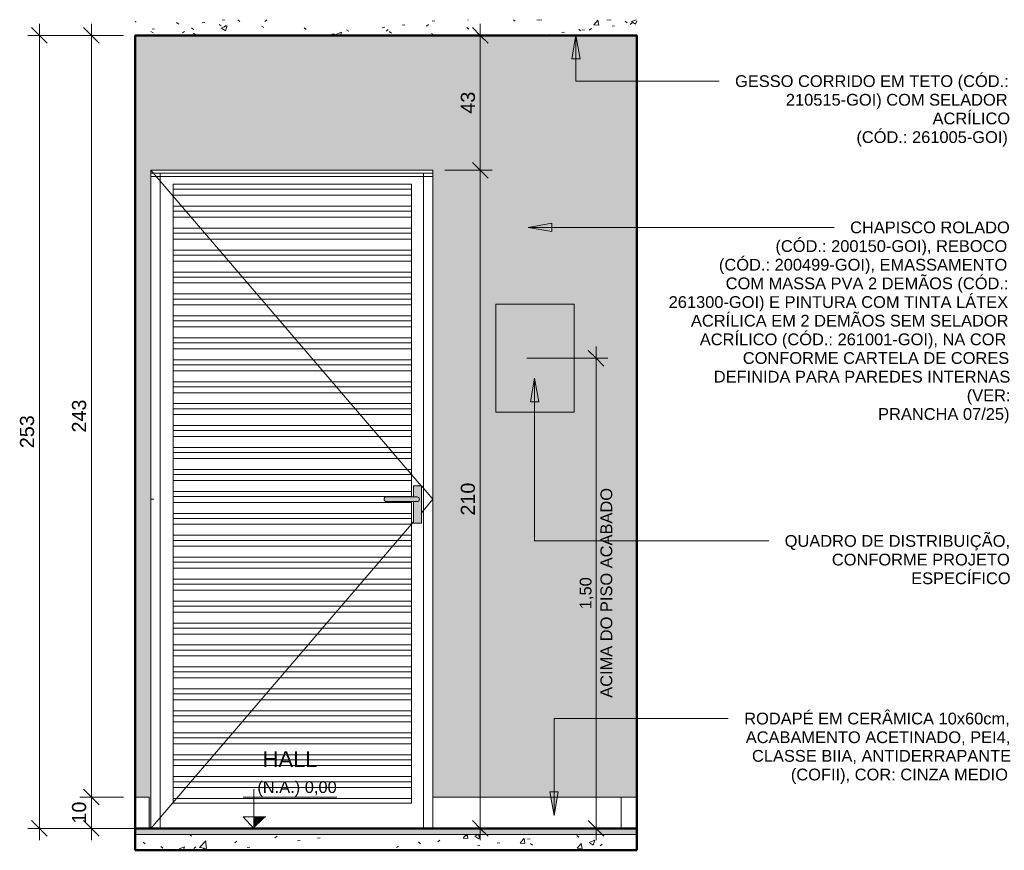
# Model space of a CAD drawing. Header units: metres. Extents: x 2.8 to 25.9, y -18.3 to 3.
# Tile 11 of 13: x 12.7 to 15.9, y -0.1 to 2.6. Entities that reach past the tile are written whole.
import ezdxf

# ---------------------------------------------------------------- set-up
doc = ezdxf.new("R2010")
doc.units = ezdxf.units.M
for name, color, linetype, lineweight in [('A-ANNO-DIMS', 7, 'Continuous', 9), ('A-ANNO-DIMS-25', 7, 'Continuous', 9), ('A-CLNG', 7, 'Continuous', 5), ('A-DETL-GENF', 7, 'Continuous', 5), ('A-DOOR', 7, 'Continuous', 5), ('A-FLOR', 7, 'Continuous', 5), ('A-FLOR-MCUT', 7, 'Continuous', 5), ('A-FLOR-PATT', 7, 'Continuous', 50), ('A-WALL', 7, 'Continuous', 5), ('A-WALL-PATT', 7, 'Continuous', 5), ('E-ELEC-EQPM', 7, 'Continuous', 5), ('G-ANNO-DIMS', 7, 'Continuous', 9), ('G-ANNO-TEXT', 7, 'Continuous', 9), ('I-WALL', 7, 'Continuous', 5)]:
    doc.layers.add(name, color=color, linetype=linetype, lineweight=lineweight)
doc.layers.add('A-DETL', color=7, linetype='Continuous', lineweight=5, true_color=0x00a600)
doc.styles.add('Arial', font='arial.ttf', dxfattribs={"height": 0.045})
doc.styles.add('Arial_1', font='arial.ttf', dxfattribs={"height": 0.0375})
doc.styles.add('Arial_2', font='arial.ttf', dxfattribs={"height": 0.05})
doc.dimstyles.new('Com_linha__ref__contínua__-_Cor_Vermelha_Arial_1_5mm', dxfattribs={"dimscale": 0.3048, "dimtxt": 0.03826, "dimasz": 0.164042, "dimexe": 0.123031, "dimexo": 0.123031, "dimgap": 0.012303, "dimtad": 1, "dimrnd": 0.01, "dimzin": 0, "dimdsep": 46, "dimtxsty": 'Arial_1', "dimblk1": 'OBLIQUE', "dimblk2": 'OBLIQUE', "dimsah": 1, "dimcen": 0.09, "dimdle": 0.123031, "dimazin": 0, "dimtfac": 1, "dimtdec": 4, "dimtix": 1, "dimtmove": 0, "dimatfit": 3, "dimfxl": 1, "dimtvp": 1, "dimtolj": 1, "dimtzin": 0, "dimarcsym": 2})
doc.dimstyles.new('Com_linha__ref__contínua__-_Cor_Vermelha_Arial_1_8mm', dxfattribs={"dimscale": 0.3048, "dimtxt": 0.045912, "dimasz": 0.164042, "dimexe": 0.123031, "dimexo": 0.123031, "dimgap": 0.012303, "dimtad": 1, "dimdec": 1, "dimlfac": 100, "dimrnd": 0.1, "dimdsep": 46, "dimtxsty": 'Arial', "dimblk1": 'OBLIQUE', "dimblk2": 'OBLIQUE', "dimsah": 1, "dimcen": 0.09, "dimdle": 0.123031, "dimazin": 0, "dimtfac": 1, "dimtdec": 4, "dimtix": 1, "dimtmove": 0, "dimatfit": 3, "dimfxl": 1, "dimtvp": 1, "dimtolj": 1, "dimtzin": 0, "dimarcsym": 2})
pattern_1 = [(50, (18.08746, 0), (0.1821895, -0.015938), [0.01905, -0.20955]), (355, (18.08746, 0), (-0.035242, 0.1910586), [0.01524, -0.16764]), (100.451, (18.10264, -0.00133), (0.146942, 0.1751196), [0.01619, -0.17809]), (46.184, (18.08746, 0.0508), (0.271077, -0.042045), [0.02857, -0.31432]), (96.636, (18.11005, 0.0473), (0.237407, 0.247433), [0.02429, -0.26714]), (351.184, (18.08746, 0.0508), (0.237406, 0.247428), [0.02286, -0.25146]), (21, (18.11286, 0.0381), (0.1516197, -0.102267), [0.01905, -0.20955]), (326, (18.11286, 0.0381), (0.0618035, 0.1841894), [0.01524, -0.16764]), (71.451, (18.1255, 0.02958), (0.213418, 0.081924), [0.01619, -0.17809]), (37.5, (18.08746, 0), (0.0030864, 0.08455105), [0.00838, -0.15723, 0.00838, -0.1618, -0.16827]), (37.5, (18.08746, 0), (0.0030864, 0.08455105), [-0.33579, 0.00838, -0.15989]), (7.5, (18.08746, 0), (0.0668157, 0.1001782), [0.00838, -0.08865, 0.00838, -0.15342, -0.06413]), (7.5, (18.08746, 0), (0.0668157, 0.1001782), [-0.25883, 0.00838, -0.05575]), (327.5, (18.03082, 0), (0.1355866, -0.0057276), [0.00838, -0.05512, 0.00838, -0.18974, -0.26289]), (327.5, (18.03082, 0), (0.1355866, -0.0057276), [-0.26162, 0.00838, -0.25451]), (317.5, (18.00542, 0), (0.1481253, 0.0254287), [0.00838, -0.07417, 0.00838, -0.12319, -0.18669]), (317.5, (18.00542, 0), (0.1481253, 0.0254287), [-0.21412, 0.00838, -0.17831])]
pattern_2 = [(0, (13.10346, 0), (0, 0.6), []), (90, (13.10346, 0), (-0.6, 4e-17), [])]

# ---------------------------------------------------------------- blocks, each defined once
blk = doc.blocks.new('PORTA DE GIRO L_2886462-2e0')
at = {"layer": 'A-DOOR', "lineweight": 15}
for p, q in [((-4.9836, 2.09), (-4.9837, 2.09)), ((-4.9837, 2.08), (-4.9836, 2.08)), ((-4.9836, 2.08), (-4.9836, 2.09))]:
    blk.add_line(p, q, dxfattribs=at)
at = {"layer": 'A-DOOR'}
blk.add_line((-4.9836, 2.08), (-4.9836, 0), dxfattribs=at)
blk = doc.blocks.new('PORTA DE GIRO L_2886459-2e0')
at = {"layer": 'A-DOOR', "lineweight": 15}
for p, q in [((-3.3837, 2.09), (-3.3837, 2.08)), ((-3.3835, 2.09), (-3.3837, 2.09)), ((-3.3837, 2.08), (-3.3835, 2.08))]:
    blk.add_line(p, q, dxfattribs=at)
at = {"layer": 'A-DOOR'}
blk.add_line((-3.3837, 0), (-3.3837, 2.08), dxfattribs=at)
blk = doc.blocks.new('PORTA DE GIRO L_2886461-2e0')
at = {"layer": 'A-DOOR'}
for p, q in [((-4.0708, 1.0934), (-4.9336, 2.1)), ((-4.9336, 0), (-4.9336, 2.09)), ((-4.9036, 2.09), (-4.9336, 2.09)), ((-4.9336, 2.08), (-4.9336, 2.09)), ((-4.0336, 2.09), (-4.9336, 2.09)), ((-4.9336, 2.08), (-4.0336, 2.08)), ((-4.9036, 2.09), (-4.9036, 0)), ((-4.0636, 2.09), (-4.0636, 0)), ((-4.0336, 2.09), (-4.0636, 2.09)), ((-4.0336, 0.1), (-4.0336, 2.09)), ((-4.0336, 2.09), (-4.0336, 2.08)), ((-4.8625, 2.039), (-4.8625, 2.0551)), ((-4.1025, 2.0551), (-4.8625, 2.0551)), ((-4.1025, 2.0551), (-4.1025, 2.039)), ((-4.8625, 2.0201), (-4.8625, 2.039)), ((-4.1025, 2.039), (-4.8625, 2.039)), ((-4.8625, 1.9851), (-4.8625, 2.0201)), ((-4.1025, 2.0201), (-4.8625, 2.0201)), ((-4.1025, 2.039), (-4.1025, 2.0201)), ((-4.1025, 2.0201), (-4.1025, 1.9851)), ((-4.8625, 1.969), (-4.8625, 1.9851)), ((-4.1025, 1.9851), (-4.8625, 1.9851)), ((-4.1025, 1.9851), (-4.1025, 1.969)), ((-4.8625, 1.9501), (-4.8625, 1.969)), ((-4.1025, 1.969), (-4.8625, 1.969)), ((-4.8625, 1.9151), (-4.8625, 1.9501)), ((-4.1025, 1.9501), (-4.8625, 1.9501)), ((-4.1025, 1.969), (-4.1025, 1.9501)), ((-4.1025, 1.9501), (-4.1025, 1.9151)), ((-4.8625, 1.899), (-4.8625, 1.9151)), ((-4.1025, 1.9151), (-4.8625, 1.9151)), ((-4.8625, 1.8801), (-4.8625, 1.899)), ((-4.1025, 1.899), (-4.8625, 1.899)), ((-4.1025, 1.9151), (-4.1025, 1.899)), ((-4.1025, 1.899), (-4.1025, 1.8801)), ((-4.8625, 1.8451), (-4.8625, 1.8801)), ((-4.1025, 1.8801), (-4.8625, 1.8801)), ((-4.1025, 1.8801), (-4.1025, 1.8451)), ((-4.8625, 1.829), (-4.8625, 1.8451)), ((-4.1025, 1.8451), (-4.8625, 1.8451)), ((-4.8625, 1.8101), (-4.8625, 1.829)), ((-4.1025, 1.829), (-4.8625, 1.829)), ((-4.1025, 1.8451), (-4.1025, 1.829)), ((-4.1025, 1.829), (-4.1025, 1.8101)), ((-4.8625, 1.7751), (-4.8625, 1.8101)), ((-4.1025, 1.8101), (-4.8625, 1.8101)), ((-4.1025, 1.8101), (-4.1025, 1.7751)), ((-4.8625, 1.759), (-4.8625, 1.7751)), ((-4.1025, 1.7751), (-4.8625, 1.7751)), ((-4.8625, 1.7401), (-4.8625, 1.759)), ((-4.1025, 1.759), (-4.8625, 1.759)), ((-4.1025, 1.7751), (-4.1025, 1.759)), ((-4.1025, 1.759), (-4.1025, 1.7401)), ((-4.8625, 1.7051), (-4.8625, 1.7401)), ((-4.1025, 1.7401), (-4.8625, 1.7401)), ((-4.1025, 1.7401), (-4.1025, 1.7051)), ((-4.8625, 1.689), (-4.8625, 1.7051)), ((-4.1025, 1.7051), (-4.8625, 1.7051)), ((-4.1025, 1.7051), (-4.1025, 1.689)), ((-4.8625, 1.6701), (-4.8625, 1.689)), ((-4.1025, 1.689), (-4.8625, 1.689)), ((-4.8625, 1.6351), (-4.8625, 1.6701)), ((-4.1025, 1.6701), (-4.8625, 1.6701)), ((-4.1025, 1.689), (-4.1025, 1.6701)), ((-4.1025, 1.6701), (-4.1025, 1.6351)), ((-4.8625, 1.619), (-4.8625, 1.6351)), ((-4.1025, 1.6351), (-4.8625, 1.6351)), ((-4.1025, 1.6351), (-4.1025, 1.619)), ((-4.8625, 1.6001), (-4.8625, 1.619)), ((-4.1025, 1.619), (-4.8625, 1.619)), ((-4.1025, 1.619), (-4.1025, 1.6001)), ((-4.8625, 1.5651), (-4.8625, 1.6001)), ((-4.1025, 1.6001), (-4.8625, 1.6001)), ((-4.1025, 1.6001), (-4.1025, 1.5651)), ((-4.8625, 1.549), (-4.8625, 1.5651)), ((-4.1025, 1.5651), (-4.8625, 1.5651)), ((-4.8625, 1.5301), (-4.8625, 1.549)), ((-4.1025, 1.549), (-4.8625, 1.549)), ((-4.1025, 1.5651), (-4.1025, 1.549)), ((-4.1025, 1.549), (-4.1025, 1.5301)), ((-4.8625, 1.4951), (-4.8625, 1.5301)), ((-4.1025, 1.5301), (-4.8625, 1.5301)), ((-4.1025, 1.5301), (-4.1025, 1.4951)), ((-4.8625, 1.479), (-4.8625, 1.4951)), ((-4.1025, 1.4951), (-4.8625, 1.4951)), ((-4.8625, 1.4601), (-4.8625, 1.479)), ((-4.1025, 1.479), (-4.8625, 1.479)), ((-4.1025, 1.4951), (-4.1025, 1.479)), ((-4.1025, 1.479), (-4.1025, 1.4601)), ((-4.8625, 1.4251), (-4.8625, 1.4601)), ((-4.1025, 1.4601), (-4.8625, 1.4601)), ((-4.1025, 1.4601), (-4.1025, 1.4251)), ((-4.8625, 1.409), (-4.8625, 1.4251)), ((-4.1025, 1.4251), (-4.8625, 1.4251)), ((-4.1025, 1.4251), (-4.1025, 1.409)), ((-4.8625, 1.3901), (-4.8625, 1.409)), ((-4.1025, 1.409), (-4.8625, 1.409)), ((-4.8625, 1.3551), (-4.8625, 1.3901)), ((-4.1025, 1.3901), (-4.8625, 1.3901)), ((-4.1025, 1.409), (-4.1025, 1.3901)), ((-4.1025, 1.3901), (-4.1025, 1.3551)), ((-4.8625, 1.339), (-4.8625, 1.3551)), ((-4.1025, 1.3551), (-4.8625, 1.3551)), ((-4.1025, 1.3551), (-4.1025, 1.339)), ((-4.8625, 1.3201), (-4.8625, 1.339)), ((-4.1025, 1.339), (-4.8625, 1.339)), ((-4.8625, 1.2851), (-4.8625, 1.3201)), ((-4.1025, 1.3201), (-4.8625, 1.3201)), ((-4.1025, 1.339), (-4.1025, 1.3201)), ((-4.1025, 1.3201), (-4.1025, 1.2851)), ((-4.8625, 1.269), (-4.8625, 1.2851)), ((-4.1025, 1.2851), (-4.8625, 1.2851)), ((-4.8625, 1.2501), (-4.8625, 1.269)), ((-4.1025, 1.269), (-4.8625, 1.269)), ((-4.1025, 1.2851), (-4.1025, 1.269)), ((-4.1025, 1.269), (-4.1025, 1.2501)), ((-4.8625, 1.2151), (-4.8625, 1.2501)), ((-4.1025, 1.2501), (-4.8625, 1.2501)), ((-4.1025, 1.2501), (-4.1025, 1.2151)), ((-4.8625, 1.199), (-4.8625, 1.2151)), ((-4.1025, 1.2151), (-4.8625, 1.2151)), ((-4.8625, 1.1801), (-4.8625, 1.199)), ((-4.1025, 1.199), (-4.8625, 1.199)), ((-4.1025, 1.2151), (-4.1025, 1.199)), ((-4.1025, 1.199), (-4.1025, 1.1801)), ((-4.8625, 1.1451), (-4.8625, 1.1801)), ((-4.1025, 1.1801), (-4.8625, 1.1801)), ((-4.1025, 1.1801), (-4.1025, 1.1451)), ((-4.8625, 1.129), (-4.8625, 1.1451)), ((-4.1025, 1.1451), (-4.8625, 1.1451)), ((-4.1025, 1.1451), (-4.1025, 1.129)), ((-4.8625, 1.1101), (-4.8625, 1.129)), ((-4.1025, 1.129), (-4.8625, 1.129)), ((-4.8625, 1.0751), (-4.8625, 1.1101)), ((-4.1025, 1.1101), (-4.8625, 1.1101)), ((-4.1025, 1.129), (-4.1025, 1.1101)), ((-4.1025, 1.1101), (-4.1025, 1.0751)), ((-4.8625, 1.059), (-4.8625, 1.0751)), ((-4.1025, 1.0751), (-4.8625, 1.0751)), ((-4.1025, 1.0751), (-4.1025, 1.059)), ((-4.0336, 1.05), (-4.0705, 1.0931)), ((-4.9236, 1.05), (-4.9336, 1.05)), ((-4.8625, 1.0401), (-4.8625, 1.059)), ((-4.1025, 1.059), (-4.8625, 1.059)), ((-4.8625, 1.0051), (-4.8625, 1.0401)), ((-4.1025, 1.0401), (-4.8625, 1.0401)), ((-4.1025, 1.059), (-4.1025, 1.0575)), ((-4.1025, 1.0425), (-4.1025, 1.0401)), ((-4.1025, 1.0401), (-4.1025, 1.0051)), ((-4.0705, 1.0069), (-4.0336, 1.05)), ((-4.8625, 0.989), (-4.8625, 1.0051)), ((-4.1025, 1.0051), (-4.8625, 1.0051)), ((-4.1025, 1.0051), (-4.1025, 0.989)), ((-4.9336, 0), (-4.0955, 0.9777)), ((-4.8625, 0.9701), (-4.8625, 0.989)), ((-4.1025, 0.989), (-4.8625, 0.989)), ((-4.1025, 0.989), (-4.1025, 0.9701)), ((-4.8625, 0.9351), (-4.8625, 0.9701)), ((-4.1025, 0.9701), (-4.8625, 0.9701)), ((-4.1025, 0.9701), (-4.1025, 0.9351)), ((-4.8625, 0.919), (-4.8625, 0.9351)), ((-4.1025, 0.9351), (-4.8625, 0.9351)), ((-4.8625, 0.9001), (-4.8625, 0.919)), ((-4.1025, 0.919), (-4.8625, 0.919)), ((-4.1025, 0.9351), (-4.1025, 0.919)), ((-4.1025, 0.919), (-4.1025, 0.9001)), ((-4.8625, 0.8651), (-4.8625, 0.9001)), ((-4.1025, 0.9001), (-4.8625, 0.9001)), ((-4.1025, 0.9001), (-4.1025, 0.8651)), ((-4.8625, 0.849), (-4.8625, 0.8651)), ((-4.1025, 0.8651), (-4.8625, 0.8651)), ((-4.8625, 0.8301), (-4.8625, 0.849)), ((-4.1025, 0.849), (-4.8625, 0.849)), ((-4.1025, 0.8651), (-4.1025, 0.849)), ((-4.1025, 0.849), (-4.1025, 0.8301)), ((-4.8625, 0.7951), (-4.8625, 0.8301)), ((-4.1025, 0.8301), (-4.8625, 0.8301)), ((-4.1025, 0.8301), (-4.1025, 0.7951)), ((-4.8625, 0.779), (-4.8625, 0.7951)), ((-4.1025, 0.7951), (-4.8625, 0.7951)), ((-4.1025, 0.7951), (-4.1025, 0.779)), ((-4.8625, 0.7601), (-4.8625, 0.779)), ((-4.1025, 0.779), (-4.8625, 0.779)), ((-4.8625, 0.7251), (-4.8625, 0.7601)), ((-4.1025, 0.7601), (-4.8625, 0.7601)), ((-4.1025, 0.779), (-4.1025, 0.7601)), ((-4.1025, 0.7601), (-4.1025, 0.7251)), ((-4.8625, 0.709), (-4.8625, 0.7251)), ((-4.1025, 0.7251), (-4.8625, 0.7251)), ((-4.1025, 0.7251), (-4.1025, 0.709)), ((-4.8625, 0.6901), (-4.8625, 0.709)), ((-4.1025, 0.709), (-4.8625, 0.709)), ((-4.1025, 0.709), (-4.1025, 0.6901)), ((-4.8625, 0.6551), (-4.8625, 0.6901)), ((-4.1025, 0.6901), (-4.8625, 0.6901)), ((-4.1025, 0.6901), (-4.1025, 0.6551)), ((-4.8625, 0.639), (-4.8625, 0.6551)), ((-4.1025, 0.6551), (-4.8625, 0.6551)), ((-4.8625, 0.6201), (-4.8625, 0.639)), ((-4.1025, 0.639), (-4.8625, 0.639)), ((-4.1025, 0.6551), (-4.1025, 0.639)), ((-4.1025, 0.639), (-4.1025, 0.6201)), ((-4.8625, 0.5851), (-4.8625, 0.6201)), ((-4.1025, 0.6201), (-4.8625, 0.6201)), ((-4.1025, 0.6201), (-4.1025, 0.5851)), ((-4.8625, 0.569), (-4.8625, 0.5851)), ((-4.1025, 0.5851), (-4.8625, 0.5851)), ((-4.8625, 0.5501), (-4.8625, 0.569)), ((-4.1025, 0.569), (-4.8625, 0.569)), ((-4.1025, 0.5851), (-4.1025, 0.569)), ((-4.1025, 0.569), (-4.1025, 0.5501)), ((-4.8625, 0.5151), (-4.8625, 0.5501)), ((-4.1025, 0.5501), (-4.8625, 0.5501)), ((-4.1025, 0.5501), (-4.1025, 0.5151)), ((-4.8625, 0.499), (-4.8625, 0.5151)), ((-4.1025, 0.5151), (-4.8625, 0.5151)), ((-4.1025, 0.5151), (-4.1025, 0.499)), ((-4.8625, 0.4801), (-4.8625, 0.499)), ((-4.1025, 0.499), (-4.8625, 0.499)), ((-4.8625, 0.4451), (-4.8625, 0.4801)), ((-4.1025, 0.4801), (-4.8625, 0.4801)), ((-4.1025, 0.499), (-4.1025, 0.4801)), ((-4.1025, 0.4801), (-4.1025, 0.4451)), ((-4.8625, 0.429), (-4.8625, 0.4451)), ((-4.1025, 0.4451), (-4.8625, 0.4451)), ((-4.1025, 0.4451), (-4.1025, 0.429)), ((-4.8625, 0.4101), (-4.8625, 0.429)), ((-4.1025, 0.429), (-4.8625, 0.429)), ((-4.8625, 0.3751), (-4.8625, 0.4101)), ((-4.1025, 0.4101), (-4.8625, 0.4101)), ((-4.1025, 0.429), (-4.1025, 0.4101)), ((-4.1025, 0.4101), (-4.1025, 0.3751)), ((-4.8625, 0.359), (-4.8625, 0.3751)), ((-4.1025, 0.3751), (-4.8625, 0.3751)), ((-4.8625, 0.3401), (-4.8625, 0.359)), ((-4.1025, 0.359), (-4.8625, 0.359)), ((-4.1025, 0.3751), (-4.1025, 0.359)), ((-4.1025, 0.359), (-4.1025, 0.3401)), ((-4.8625, 0.3051), (-4.8625, 0.3401)), ((-4.1025, 0.3401), (-4.8625, 0.3401)), ((-4.1025, 0.3401), (-4.1025, 0.3051)), ((-4.8625, 0.289), (-4.8625, 0.3051)), ((-4.1025, 0.3051), (-4.8625, 0.3051)), ((-4.8625, 0.2701), (-4.8625, 0.289)), ((-4.1025, 0.289), (-4.8625, 0.289)), ((-4.1025, 0.3051), (-4.1025, 0.289)), ((-4.1025, 0.289), (-4.1025, 0.2701)), ((-4.8625, 0.2351), (-4.8625, 0.2701)), ((-4.1025, 0.2701), (-4.8625, 0.2701)), ((-4.1025, 0.2701), (-4.1025, 0.2351)), ((-4.8625, 0.219), (-4.8625, 0.2351)), ((-4.1025, 0.2351), (-4.8625, 0.2351)), ((-4.1025, 0.2351), (-4.1025, 0.219)), ((-4.8625, 0.2001), (-4.8625, 0.219)), ((-4.1025, 0.219), (-4.8625, 0.219)), ((-4.8625, 0.1651), (-4.8625, 0.2001)), ((-4.1025, 0.2001), (-4.8625, 0.2001)), ((-4.1025, 0.219), (-4.1025, 0.2001)), ((-4.1025, 0.2001), (-4.1025, 0.1651)), ((-4.8625, 0.149), (-4.8625, 0.1651)), ((-4.1025, 0.1651), (-4.8625, 0.1651)), ((-4.1025, 0.1651), (-4.1025, 0.149)), ((-4.8625, 0.1301), (-4.8625, 0.149)), ((-4.1025, 0.149), (-4.8625, 0.149)), ((-4.8625, 0.0951), (-4.8625, 0.1301)), ((-4.1025, 0.1301), (-4.8625, 0.1301)), ((-4.1025, 0.149), (-4.1025, 0.1301)), ((-4.1025, 0.1301), (-4.1025, 0.0951)), ((-4.8625, 0.08), (-4.8625, 0.0951)), ((-4.1025, 0.0951), (-4.8625, 0.0951)), ((-4.1025, 0.0951), (-4.1025, 0.08)), ((-4.1025, 0.08), (-4.8625, 0.08))]:
    blk.add_line(p, q, dxfattribs=at)
blk = doc.blocks.new('Quadro de Distribuição 12-16 Disjuntores de embutir em PVC - Quadro de Distribuição 12-16 Disjuntores de embutir em PVC-2403902-2e')
at = {"layer": 'E-ELEC-EQPM', "true_color": 0xfbfbfb}
blk.add_hatch(color=7, dxfattribs=at).paths.add_polyline_path([(-3.7836, 1.3276), (-3.5827, 1.3276), (-3.5827, 1.6724), (-3.8327, 1.6724), (-3.8327, 1.3276)])
at = {"layer": 'E-ELEC-EQPM'}
for p, q in [((-3.5827, 1.6724), (-3.8327, 1.6724)), ((-3.8327, 1.3276), (-3.8327, 1.6724)), ((-3.5827, 1.3276), (-3.5827, 1.6724)), ((-3.8327, 1.3276), (-3.5827, 1.3276))]:
    blk.add_line(p, q, dxfattribs=at)
blk = doc.blocks.new('DIMBLOCK13-2e')
at = {"layer": 'A-ANNO-DIMS-25', "color": 242, "true_color": 0xbd2b2e, "transparency": 16777216}
for p, q in [((12.9646, 2.53), (12.9396, 2.555)), ((12.9646, 2.5675), (12.9646, 0.1)), ((12.9646, 2.53), (12.9271, 2.53)), ((12.9646, 2.53), (12.9896, 2.505)), ((12.9646, 2.53), (13.0664, 2.53)), ((12.9646, 0.1), (12.9271, 0.1)), ((12.9646, 0.1), (12.9396, 0.125)), ((12.9646, 0.1), (12.9896, 0.075)), ((12.9646, 0.1), (13.0664, 0.1))]:
    blk.add_line(p, q, dxfattribs=at)
at = {"layer": 'A-ANNO-DIMS-25', "color": 0, "transparency": 16777216, "insert": (12.9024, 1.2631), "char_height": 0.045, "width": 0.124597, "attachment_point": 1, "rotation": 90, "line_spacing_factor": 0.941778, "style": 'Arial'}
blk.add_mtext('243', dxfattribs=at)
blk = doc.blocks.new('_Oblique')
at = {"color": 0, "linetype": 'ByBlock', "lineweight": -2}
blk.add_line((-0.5, -0.5), (0.5, 0.5), dxfattribs=at)
blk = doc.blocks.new('DIMBLOCK14-2e')
at = {"layer": 'A-ANNO-DIMS-25', "color": 242, "true_color": 0xbd2b2e, "transparency": 16777216}
for p, q in [((12.9646, 0.1), (12.9271, 0.1)), ((12.9646, 0.1), (12.9396, 0.125)), ((12.9646, 0.1), (12.9646, -0.0375)), ((12.9646, 0.1), (12.9896, 0.075)), ((12.9646, 0.1), (13.0664, 0.1)), ((12.9646, 0), (12.9271, 0)), ((12.9646, 0), (12.9396, 0.025)), ((12.9646, 0), (12.9896, -0.025)), ((12.9646, 0), (13.0664, 0))]:
    blk.add_line(p, q, dxfattribs=at)
at = {"layer": 'A-ANNO-DIMS-25', "color": 0, "transparency": 16777216, "insert": (12.9024, 0.0154), "char_height": 0.045, "width": 0.083065, "attachment_point": 1, "rotation": 90, "line_spacing_factor": 0.941778, "style": 'Arial'}
blk.add_mtext('10', dxfattribs=at)
blk = doc.blocks.new('DIMBLOCK15-2e')
at = {"layer": 'A-ANNO-DIMS-25', "color": 242, "true_color": 0xbd2b2e, "transparency": 16777216}
for p, q in [((12.7986, 2.53), (12.7736, 2.555)), ((12.7986, 2.5675), (12.7986, -0.0375)), ((12.7986, 2.53), (12.7611, 2.53)), ((12.7986, 2.53), (12.8236, 2.505)), ((12.7986, 2.53), (13.0664, 2.53)), ((12.7986, 0), (12.7611, 0)), ((12.7986, 0), (12.7736, 0.025)), ((12.7986, 0), (12.8236, -0.025)), ((12.7986, 0), (14.0163, 0))]:
    blk.add_line(p, q, dxfattribs=at)
at = {"layer": 'A-ANNO-DIMS-25', "color": 0, "transparency": 16777216, "insert": (12.7364, 1.2131), "char_height": 0.045, "width": 0.124597, "attachment_point": 1, "rotation": 90, "line_spacing_factor": 0.941778, "style": 'Arial'}
blk.add_mtext('253', dxfattribs=at)
blk = doc.blocks.new('DIMBLOCK16-2e')
at = {"layer": 'A-ANNO-DIMS-25', "color": 242, "true_color": 0xbd2b2e, "transparency": 16777216}
for p, q in [((14.205, 2.53), (14.18, 2.555)), ((14.205, 2.5675), (14.205, 2.1)), ((14.205, 2.53), (14.2028, 2.53)), ((14.205, 2.53), (14.23, 2.505)), ((14.205, 2.53), (14.2425, 2.53)), ((14.205, 2.1), (14.18, 2.125)), ((14.205, 2.1), (14.0914, 2.1)), ((14.205, 2.1), (14.23, 2.075)), ((14.205, 2.1), (14.2425, 2.1))]:
    blk.add_line(p, q, dxfattribs=at)
at = {"layer": 'A-ANNO-DIMS-25', "color": 0, "transparency": 16777216, "insert": (14.1428, 2.2804), "char_height": 0.045, "width": 0.083065, "attachment_point": 1, "rotation": 90, "line_spacing_factor": 0.941778, "style": 'Arial'}
blk.add_mtext('43', dxfattribs=at)
blk = doc.blocks.new('DIMBLOCK17-2e')
at = {"layer": 'A-ANNO-DIMS-25', "color": 242, "true_color": 0xbd2b2e, "transparency": 16777216}
for p, q in [((14.205, 2.1), (14.18, 2.125)), ((14.205, 2.1), (14.0914, 2.1)), ((14.205, 2.1), (14.205, -0.0375)), ((14.205, 2.1), (14.23, 2.075)), ((14.205, 2.1), (14.2425, 2.1)), ((14.205, 0), (14.18, 0.025)), ((14.205, 0), (14.2028, 0)), ((14.205, 0), (14.23, -0.025)), ((14.205, 0), (14.2425, 0))]:
    blk.add_line(p, q, dxfattribs=at)
at = {"layer": 'A-ANNO-DIMS-25', "color": 0, "transparency": 16777216, "insert": (14.1428, 0.9981), "char_height": 0.045, "width": 0.124597, "attachment_point": 1, "rotation": 90, "line_spacing_factor": 0.941778, "style": 'Arial'}
blk.add_mtext('210', dxfattribs=at)
blk = doc.blocks.new('Elevações de ponto - Cota de elevação - corte _N_O e N_A_-1979376-2e')
at = {"layer": 'G-ANNO-DIMS'}
blk.add_hatch(color=256, dxfattribs=at).paths.add_polyline_path([(-4.5669, 0.0368), (-4.6052, 0), (-4.6052, 0.0368)])
for p, q in [((-4.6395, 0.0993), (-4.3406, 0.0993)), ((-4.6052, 0), (-4.6052, 0.125)), ((-4.6052, 0), (-4.6395, 0.0368)), ((-4.6395, 0.0368), (-4.5669, 0.0368)), ((-4.6052, 0.0368), (-4.6395, 0.0368)), ((-4.6395, 0.0368), (-4.6052, 0)), ((-4.6052, 0), (-4.6052, 0.0368))]:
    blk.add_line(p, q, dxfattribs=at)
blk = doc.blocks.new('DIMBLOCK18-2e')
at = {"layer": 'A-ANNO-DIMS-25', "color": 242, "true_color": 0xbd2b2e, "transparency": 16777216}
for p, q in [((14.5744, 1.5), (14.5494, 1.525)), ((14.5744, 1.5375), (14.5744, -0.0375)), ((14.5744, 1.5), (14.3533, 1.5)), ((14.5744, 1.5), (14.5994, 1.475)), ((14.5744, 1.5), (14.6119, 1.5)), ((14.5744, 0), (14.5494, 0.025)), ((14.5744, 0), (14.5723, 0)), ((14.5744, 0), (14.5994, -0.025)), ((14.5744, 0), (14.6119, 0))]:
    blk.add_line(p, q, dxfattribs=at)
at = {"layer": 'A-ANNO-DIMS-25', "color": 0, "transparency": 16777216, "char_height": 0.0375, "attachment_point": 1, "rotation": 90, "line_spacing_factor": 0.941778, "style": 'Arial_1'}
for s, insert, width in [('ACIMA DO PISO ACABADO', (14.5883, 0.4166), 0.800276), ('1,50', (14.522, 0.6994), 0.121489)]:
    blk.add_mtext(s, dxfattribs=dict(at, insert=insert, width=width))

msp = doc.modelspace()

# ---------------------------------------------------------------- hatches: boundary and pattern name
at = {"layer": 'A-DETL-GENF', "true_color": 0xffffff}
for points in [[(13.9919, 0.9734), (14.0169, 0.9734), (14.0169, 1.0934), (13.9919, 1.0934), (13.9919, 1.0575), (14.0051, 1.0572), (14.0069, 1.0565), (14.0085, 1.0553), (14.0097, 1.0537), (14.0104, 1.0519), (14.0107, 1.05), (14.0104, 1.0481), (14.0097, 1.0462), (14.0085, 1.0447), (14.0069, 1.0435), (14.0051, 1.0428), (14.0032, 1.0425), (13.9919, 1.0425), (13.9919, 0.989)], [(14.0032, 1.0425), (14.0051, 1.0428), (14.0069, 1.0435), (14.0085, 1.0447), (14.0097, 1.0462), (14.0104, 1.0481), (14.0107, 1.05), (14.0104, 1.0519), (14.0097, 1.0537), (14.0085, 1.0553), (14.0069, 1.0565), (14.0051, 1.0572), (14.0032, 1.0575), (13.9037, 1.0572), (13.9019, 1.0565), (13.9004, 1.0553), (13.8992, 1.0537), (13.8984, 1.0519), (13.8982, 1.05), (13.8984, 1.0481), (13.8992, 1.0462), (13.9004, 1.0447), (13.9019, 1.0435), (13.9039, 1.0427), (13.9057, 1.0425), (13.9919, 1.0425)]]:
    msp.add_hatch(color=7, dxfattribs=at).paths.add_polyline_path(points)
at = {"layer": 'A-FLOR', "true_color": 0xbbc5c4}
msp.add_hatch(color=9, dxfattribs=at).paths.add_polyline_path([(14.5039, -0.02), (14.7039, -0.02), (14.7038, 0), (13.1038, 0), (13.1039, -0.02), (14.4914, -0.02)])
at = {"layer": 'A-FLOR-PATT', "lineweight": 5, "true_color": 0x787878}
h = msp.add_hatch(dxfattribs=at)
h.set_pattern_fill('FP_8', color=8, style=0, pattern_type=2)
h.set_pattern_definition(pattern_1)
h.paths.add_polyline_path([(13.1039, 2.53), (14.7039, 2.53), (14.7039, 2.5802), (13.1038, 2.5802), (13.1038, 2.53)])
h = msp.add_hatch(dxfattribs=at)
h.set_pattern_fill('FP_8', color=8, style=0, pattern_type=2)
h.set_pattern_definition(pattern_1)
h.paths.add_polyline_path([(14.7038, -0.07), (14.7039, -0.07), (14.7038, -0.02), (13.1038, -0.02), (13.1038, -0.07), (14.6539, -0.07)])
at = {"layer": 'A-WALL-PATT', "true_color": 0x787878}
h = msp.add_hatch(dxfattribs=at)
h.set_pattern_fill('FP_9', color=8, style=0, pattern_type=2)
h.set_pattern_definition(pattern_2)
h.paths.add_polyline_path([(13.1059, 0), (13.1059, 0.1), (13.1039, 0.1), (13.1039, 0)])
h = msp.add_hatch(dxfattribs=at)
h.set_pattern_fill('FP_10', color=8, style=0, pattern_type=2)
h.set_pattern_definition(pattern_2)
h.paths.add_polyline_path([(13.1489, 0), (13.1489, 0.1), (13.1059, 0.1), (13.1059, 0)])
h = msp.add_hatch(dxfattribs=at)
h.set_pattern_fill('FP_11', color=8, style=0, pattern_type=2)
h.set_pattern_definition([(0, (14.05346, 0), (0, 0.6), []), (90, (14.05346, 0), (-0.6, 4e-17), [])])
h.paths.add_polyline_path([(14.0538, 0), (14.7018, 0), (14.7018, 0.1), (14.0538, 0.1), (14.0538, 0)])
h = msp.add_hatch(dxfattribs=at)
h.set_pattern_fill('FP_12', color=8, style=0, pattern_type=2)
h.set_pattern_definition([(0, (14.70346, 0), (0, 0.6), []), (90, (14.70346, 0), (-0.6, 4e-17), [])])
h.paths.add_polyline_path([(14.7018, 0), (14.7038, 0), (14.7038, 0.1), (14.7018, 0.1), (14.7018, 0.0127)])
at = {"layer": 'G-ANNO-TEXT'}
for points in [[(14.51, 2.5307), (14.4968, 2.4557), (14.5232, 2.4557)], [(14.3577, 1.9174), (14.4327, 1.9042), (14.4327, 1.9306)], [(14.3783, 1.4363), (14.3651, 1.3613), (14.3915, 1.3613)], [(14.4402, 0.0411), (14.4534, 0.1161), (14.4269, 0.1161)]]:
    msp.add_hatch(color=256, dxfattribs=at).paths.add_polyline_path(points)
at = {"layer": 'I-WALL', "true_color": 0xf4eccd}
for points in [[(13.1038, 2.1), (13.1039, 2.1), (13.1038, 2.5198)], [(13.1539, 1.78), (13.1539, 2.1), (14.0539, 2.1), (14.0539, 1.78), (14.7038, 1.78), (14.7038, 2.53), (13.1039, 2.5298), (13.1039, 1.78)]]:
    msp.add_hatch(color=254, dxfattribs=at).paths.add_polyline_path(points)
h = msp.add_hatch(color=254, dxfattribs=at)
h.paths.add_polyline_path([(13.1489, 0), (13.1539, 0), (13.1539, 1.78), (13.1039, 1.78), (13.1039, 0.1), (13.1489, 0.1)])
h.paths.add_polyline_path([(14.1039, 0.1), (14.7038, 0.1), (14.7038, 1.78), (14.0539, 1.78), (14.0539, 0.1), (14.0904, 0.1)])
h.paths.add_polyline_path([(14.5039, 1.3276), (14.2548, 1.3276), (14.2548, 1.6724), (14.5048, 1.6724), (14.5048, 1.3276)])

# ---------------------------------------------------------------- linework, layer by layer
at = {"layer": 'A-CLNG'}
for p, q in [((14.7038, 2.532), (13.1039, 2.532)), ((13.1039, 2.532), (13.1039, 2.53)), ((14.7038, 2.531), (13.1039, 2.531)), ((14.7038, 2.53), (14.7038, 2.532))]:
    msp.add_line(p, q, dxfattribs=at)
at = {"layer": 'A-DETL', "color": 7, "lineweight": 50}
for p, q in [((13.1039, 2.1), (13.1039, -0.02)), ((14.7038, 2.1), (14.7038, 0))]:
    msp.add_line(p, q, dxfattribs=at)
at = {"layer": 'A-DETL', "color": 7}
for p, q in [((13.9919, 1.0934), (13.9919, 1.0575)), ((14.0169, 1.0934), (13.9919, 1.0934)), ((14.0169, 0.9734), (14.0169, 1.0934)), ((14.0032, 1.0575), (13.9057, 1.0575)), ((13.9057, 1.0425), (14.0032, 1.0425)), ((13.9919, 1.0425), (13.9919, 0.9734)), ((13.9919, 0.9734), (14.0169, 0.9734))]:
    msp.add_line(p, q, dxfattribs=at)
for centre, start, end in [((13.9057, 1.05), 90, 270), ((14.0032, 1.05), 270, 90)]:
    msp.add_arc(centre, 0.0075, start, end, dxfattribs=at)
at = {"layer": 'A-FLOR', "lineweight": 50}
for p, q in [((13.1039, 2.53), (14.7038, 2.53)), ((14.7039, 0), (13.1038, 0)), ((14.7038, -0.07), (13.1039, -0.07))]:
    msp.add_line(p, q, dxfattribs=at)
at = {"layer": 'A-FLOR-MCUT'}
msp.add_line((14.7039, -0.02), (13.1038, -0.02), dxfattribs=at)
at = {"layer": 'A-WALL'}
for p, q in [((13.1039, 2.53), (13.1038, 2.53)), ((14.7039, 2.53), (14.7038, 2.53)), ((13.1039, 0.1), (13.1489, 0.1)), ((13.1059, 0), (13.1059, 0.1)), ((13.1489, 0.1), (13.1489, 0)), ((14.0538, 0), (14.0538, 0.1)), ((14.0538, 0.1), (14.7038, 0.1)), ((14.7018, 0.1), (14.7018, 0))]:
    msp.add_line(p, q, dxfattribs=at)
at = {"layer": 'G-ANNO-TEXT'}
for p, q in [((14.51, 2.5307), (14.4968, 2.4557)), ((14.5232, 2.4557), (14.51, 2.5307)), ((14.51, 2.5307), (14.51, 2.3841)), ((14.4968, 2.4557), (14.5232, 2.4557)), ((14.51, 2.3841), (14.9536, 2.3841)), ((14.9536, 2.3841), (14.9668, 2.3841)), ((14.4327, 1.9306), (14.3577, 1.9174)), ((14.3577, 1.9174), (14.4327, 1.9042)), ((14.3577, 1.9174), (14.7484, 1.9174)), ((14.4327, 1.9042), (14.4327, 1.9306)), ((14.7484, 1.9174), (15.3338, 1.9174)), ((14.3783, 1.4363), (14.3651, 1.3613)), ((14.3915, 1.3613), (14.3783, 1.4363)), ((14.3783, 1.4363), (14.3783, 0.9171)), ((14.3651, 1.3613), (14.3915, 1.3613)), ((14.3783, 0.9171), (14.9879, 0.9171)), ((14.9879, 0.9171), (15.1251, 0.9171)), ((14.4402, 0.3504), (14.8521, 0.3504)), ((14.4402, 0.0411), (14.4402, 0.3504)), ((14.8521, 0.3504), (14.996, 0.3504)), ((14.4534, 0.1161), (14.4269, 0.1161)), ((14.4269, 0.1161), (14.4402, 0.0411)), ((14.4402, 0.0411), (14.4534, 0.1161))]:
    msp.add_line(p, q, dxfattribs=at)
at = {"layer": 'I-WALL', "lineweight": 50}
for p, q in [((13.1039, 2.1), (13.1039, 2.53)), ((14.7038, 2.53), (14.7038, 2.1)), ((13.1038, 2.1), (13.1039, 2.1)), ((14.7038, 2.1), (14.7039, 2.1)), ((13.1039, -0.07), (13.1039, 0)), ((14.7038, 0), (14.7038, -0.07)), ((13.1038, -0.07), (13.1039, -0.07)), ((14.7038, -0.07), (14.7039, -0.07))]:
    msp.add_line(p, q, dxfattribs=at)
at = {"layer": 'I-WALL'}
for p, q in [((13.1039, 2.1), (13.1039, 2.09)), ((13.1539, 2.1), (14.0539, 2.1)), ((13.1539, 0), (13.1539, 2.1)), ((14.0539, 2.1), (14.0539, 0.1)), ((14.7038, 2.09), (14.7038, 2.1))]:
    msp.add_line(p, q, dxfattribs=at)

# ---------------------------------------------------------------- block references
at = {"layer": 'A-DOOR'}
for name in ['PORTA DE GIRO L_2886462-2e0', 'PORTA DE GIRO L_2886461-2e0', 'PORTA DE GIRO L_2886459-2e0']:
    msp.add_blockref(name, (18.0875, 0), dxfattribs=at)
at = {"layer": 'E-ELEC-EQPM'}
msp.add_blockref('Quadro de Distribuição 12-16 Disjuntores de embutir em PVC - Quadro de Distribuição 12-16 Disjuntores de embutir em PVC-2403902-2e', (18.0875, 0), dxfattribs=at)
at = {"layer": 'G-ANNO-DIMS'}
msp.add_blockref('Elevações de ponto - Cota de elevação - corte _N_O e N_A_-1979376-2e', (18.0875, 0), dxfattribs=at)

# ---------------------------------------------------------------- texts
at = {"layer": 'G-ANNO-DIMS', "lineweight": 18, "insert": (13.4937, 0.1504), "char_height": 0.0375, "width": 0.30255, "attachment_point": 1, "line_spacing_factor": 0.941778, "style": 'Arial_1'}
msp.add_mtext('(N.A.) 0,00', dxfattribs=at)
at = {"layer": 'G-ANNO-TEXT', "attachment_point": 1}
for s, insert, char_height, width, style in [('GESSO CORRIDO EM TETO (CÓD.: ', (15.0176, 2.4029), 0.0375, 1.066244, 'Arial_1'), ('210515-GOI) COM SELADOR ', (15.1797, 2.3434), 0.0375, 0.869831, 'Arial_1'), ('ACRÍLICO ', (15.6477, 2.2838), 0.0375, 0.302637, 'Arial_1'), ('(CÓD.: 261005-GOI)', (15.4046, 2.2243), 0.0375, 0.597257, 'Arial_1'), ('CHAPISCO ROLADO', (15.3846, 1.9362), 0.0375, 0.621308, 'Arial_1'), ('(CÓD.: 200150-GOI), REBOCO', (15.1465, 1.8766), 0.0375, 0.909915, 'Arial_1'), ('(CÓD.: 200499-GOI), EMASSAMENTO', (14.9662, 1.8171), 0.0375, 1.128375, 'Arial_1'), ('COM MASSA PVA 2 DEMÃOS (CÓD.: ', (14.9877, 1.7576), 0.0375, 1.10232, 'Arial_1'), ('261300-GOI) E PINTURA COM TINTA LÁTEX ', (14.8058, 1.698), 0.0375, 1.322784, 'Arial_1'), ('ACRÍLICA EM 2 DEMÃOS SEM SELADOR ', (14.8769, 1.6385), 0.0375, 1.236603, 'Arial_1'), ('ACRÍLICO (CÓD.: 261001-GOI), NA COR ', (14.9051, 1.579), 0.0375, 1.202531, 'Arial_1'), ('CONFORME CARTELA DE CORES ', (15.0423, 1.5195), 0.0375, 1.036181, 'Arial_1'), ('DEFINIDA PARA PAREDES INTERNAS ', (14.9497, 1.4599), 0.0375, 1.148417, 'Arial_1'), ('(VER:', (15.7567, 1.4004), 0.0375, 0.170359, 'Arial_1'), ('PRANCHA 07/25)', (15.4739, 1.3409), 0.0375, 0.51308, 'Arial_1'), ('QUADRO DE DISTRIBUIÇÃO, ', (15.1759, 0.9358), 0.0375, 0.875844, 'Arial_1'), ('CONFORME PROJETO ', (15.3264, 0.8763), 0.0375, 0.69346, 'Arial_1'), ('ESPECÍFICO', (15.5794, 0.8167), 0.0375, 0.386814, 'Arial_1'), ('RODAPÉ EM CERÂMICA 10x60cm, ', (15.0468, 0.3692), 0.0375, 1.032173, 'Arial_1'), ('ACABAMENTO ACETINADO, PEI4, ', (15.0517, 0.3096), 0.0375, 1.02616, 'Arial_1'), ('HALL', (13.5106, 0.246), 0.05, 0.216456, 'Arial_2'), ('CLASSE BIIA, ANTIDERRAPANTE ', (15.0716, 0.2501), 0.0375, 1.002109, 'Arial_1'), ('(COFII), COR: CINZA MEDIO', (15.1956, 0.1906), 0.0375, 0.851793, 'Arial_1')]:
    msp.add_mtext(s, dxfattribs=dict(at, insert=insert, char_height=char_height, width=width, style=style))

# ---------------------------------------------------------------- dimensions: what is measured, and where the dimension line sits
at = {"layer": 'A-ANNO-DIMS', "color": 242, "true_color": 0xbd2b2e}
for base, p1, p2, override, picture, middle in [((12.7986, 0), (13.0989, 2.53), (14.0538, 0), {"dimpost": '<>', "dimfxl": 2.704193}, 'DIMBLOCK15-2e', (12.7718, 1.265)), ((12.9646, 0.1), (13.0989, 2.53), (13.1039, 0.1), {"dimpost": '<>', "dimfxl": 2.430005}, 'DIMBLOCK13-2e', (12.9378, 1.315)), ((14.205, 2.1), (14.2403, 2.53), (14.0539, 2.1), {"dimpost": '<>', "dimfxl": 0.468685}, 'DIMBLOCK16-2e', (14.1782, 2.315)), ((14.205, 0), (14.0539, 2.1), (14.2403, 0), {"dimpost": '<>', "dimfxl": 2.108261}, 'DIMBLOCK17-2e', (14.1782, 1.05)), ((12.9646, 0), (13.1039, 0.1), (13.1039, 0), {"dimpost": '<>', "dimfxl": 0.1}, 'DIMBLOCK14-2e', (12.9378, 0.05))]:
    dim = msp.add_linear_dim(base=base, p1=p1, p2=p2, angle=90, dimstyle='Com_linha__ref__contínua__-_Cor_Vermelha_Arial_1_8mm', override=override, dxfattribs=at)
    dim.commit()
    dim.dimension.update_dxf_attribs({"geometry": picture, "text_midpoint": middle})
dim = msp.add_linear_dim(base=(14.5744, 0), p1=(14.3158, 1.5), p2=(14.6098, 0), angle=90, text='<>\\XACIMA DO PISO ACABADO', dimstyle='Com_linha__ref__contínua__-_Cor_Vermelha_Arial_1_5mm', override={"dimpost": '<>', "dimfxl": 1.528535}, dxfattribs=at)
dim.commit()
dim.dimension.update_dxf_attribs({"geometry": 'DIMBLOCK18-2e', "text_midpoint": (14.5744, 0.75)})

doc.saveas('drawing.dxf')
